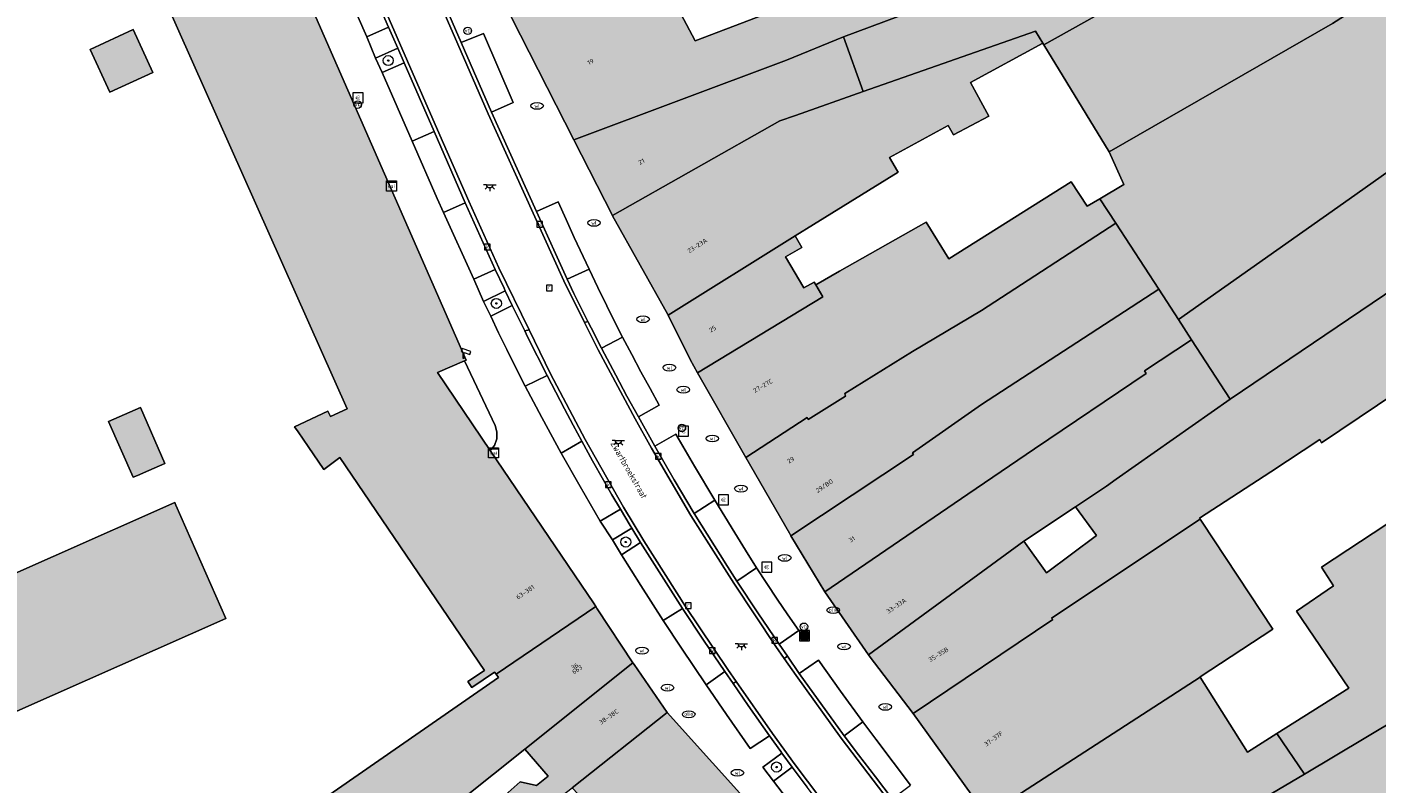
# Model space of a CAD drawing. Header units: metres. Extents: x 196496 to 197479, y 355250 to 356324.
# Tile 62 of 119: x 196926 to 197033, y 355779 to 355839. Entities that reach past the tile are written whole.
import ezdxf
from ezdxf.enums import TextEntityAlignment as Align

# ---------------------------------------------------------------- set-up
doc = ezdxf.new("R2010")
doc.units = ezdxf.units.M
doc.layers.get('0').update_dxf_attribs({"lineweight": 9})
for name, color, linetype, lineweight in [('B-WE-GR-BOOM-S', 251, 'Continuous', 9), ('B-WE-IE-MEUBILAIR_WEGMEUBILAIR-GV', 251, 'Continuous', 9), ('B-WE-IE-MEUBILAIR_WEGMEUBILAIR-S', 251, 'Continuous', 9), ('B-WE-KL-BRANDSTOF_PUT-S', 251, 'Continuous', 9), ('B-WE-KL-DATA-S', 251, 'Continuous', 9), ('B-WE-KL-ET_LS_OV_LICHTPUNT-S', 251, 'Continuous', 9), ('B-WE-KL-WATER-S', 251, 'Continuous', 9), ('B-WE-OG-BEBOUWING-GV', 251, 'Continuous', 9), ('B-WE-OG-BEBOUWING_HUISNUMMER-T35', 90, 'Continuous', 9), ('B-WE-OG-BEBOUWING_STRAATNAAM-T35', 130, 'Continuous', 9), ('B-WE-OG-TERREIN_ERF-GV', 251, 'Continuous', 9), ('B-WE-RI-GWA_KOLK-S', 251, 'Continuous', 9), ('B-WE-RI-GWA_RIOOLPUT-S', 251, 'Continuous', 9), ('B-WE-VH-GOOT-G', 251, 'Continuous', 9), ('B-WE-VH-ONVERHARD-GV', 251, 'Continuous', 9), ('B-WE-VH-VERHARDING_BETONSTRAATSTEEN-GV', 251, 'Continuous', 9), ('B-WE-VH-VERHARDING_STRAATBAKSTEEN-GV', 251, 'Continuous', 9)]:
    doc.layers.add(name, color=color, linetype=linetype, lineweight=lineweight)
doc.layers.add('X-XX-AL-PRESENTATIE_GEBOUW3-V', color=7, linetype='Continuous', lineweight=9, true_color=0xebe1d6)
doc.styles.add('NLCS-ISO', font='NLCS-ISO.ttf')
doc.styles.add('NLCS-ISO-ANNOTATIEF-T35', font='NLCS-ISO.ttf', dxfattribs={"height": 3.5})

# ---------------------------------------------------------------- blocks, each defined once
blk = doc.blocks.new('SIE-WEG_AFVALBAK-SO')
at = {"linetype": 'ByBlock', "lineweight": 18}
h = blk.add_hatch(color=0, dxfattribs=at)
h.dxf.hatch_style = 1
h.paths.add_polyline_path([(-1.5, -1.5), (1.5, -1.5), (1.5, 1.5), (-1.5, 1.5)])
at = {"color": 0, "linetype": 'ByBlock', "lineweight": 18}
for points in [[(-2, -2), (2, -2), (2, 2), (-2, 2)], [(-1.5, -1.5), (1.5, -1.5), (1.5, 1.5), (-1.5, 1.5)]]:
    blk.add_lwpolyline(points, close=True, dxfattribs=at)
blk = doc.blocks.new('SKL-DATA_SIGNAAL_CAIKAST-SO')
at = {"color": 0, "linetype": 'ByBlock', "lineweight": 18}
for points in [[(-2, 2), (2, 2), (2, 1.68), (-2, 1.68)], [(-2, 1.52), (2, 1.52), (2, -2), (-2, -2)]]:
    blk.add_lwpolyline(points, close=True, dxfattribs=at)
at = {"color": 0, "linetype": 'ByBlock', "lineweight": 18, "style": 'NLCS-ISO'}
blk.add_text('cai', height=1.5, dxfattribs=at).set_placement((0, 0), align=Align.MIDDLE_CENTER)
blk = doc.blocks.new('SIE-WEG_PAAL_VERKEERSBORD-SO')
at = {"color": 0, "linetype": 'ByBlock', "lineweight": 18}
blk.add_circle((0, 0), 1.5, dxfattribs=at)
at = {"color": 0, "linetype": 'ByBlock', "lineweight": 18, "style": 'NLCS-ISO'}
blk.add_text('vb', height=1.5, dxfattribs=at).set_placement((0, 0.13), align=Align.MIDDLE_CENTER)
blk = doc.blocks.new('SKL-WATER_WATERLEIDINGPUT-SO')
at = {"color": 0, "linetype": 'ByBlock', "lineweight": 18}
blk.add_ellipse((0, 0), major_axis=(2.5, 0), ratio=0.54, dxfattribs=at)
at = {"color": 0, "linetype": 'ByBlock', "lineweight": 18, "style": 'NLCS-ISO'}
blk.add_text('wl', height=1.5, dxfattribs=at).set_placement((0, 0), align=Align.MIDDLE_CENTER)
blk = doc.blocks.new('SRI-KOLK-SO')
at = {"color": 0, "linetype": 'ByBlock', "lineweight": 18}
blk.add_lwpolyline([(-1.125, -1.125), (1.125, -1.125), (1.125, 1.125), (-1.125, 1.125)], close=True, dxfattribs=at)
at = {"color": 0, "linetype": 'ByBlock', "lineweight": 18, "style": 'NLCS-ISO'}
blk.add_text('k', height=1.5, dxfattribs=at).set_placement((0, 0), align=Align.MIDDLE_CENTER)
blk = doc.blocks.new('SRI-PUT_INSPECTIEPUT_RIOOLPUT-SO')
at = {"color": 0, "linetype": 'ByBlock', "lineweight": 18}
blk.add_lwpolyline([(-1.12, -1.12), (1.12, -1.12), (1.12, 1.12), (-1.12, 1.12)], close=True, dxfattribs=at)
at = {"color": 0, "linetype": 'ByBlock', "lineweight": 18, "style": 'NLCS-ISO'}
blk.add_text('r', height=1.5, dxfattribs=at).set_placement((0, 0.28), align=Align.MIDDLE_CENTER)
blk = doc.blocks.new('SKL-BENZINEPUT_OLIEPUT-SO')
at = {"color": 0, "linetype": 'ByBlock', "lineweight": 18}
blk.add_ellipse((0, 0), major_axis=(2.5, 0), ratio=0.54, dxfattribs=at)
at = {"color": 0, "linetype": 'ByBlock', "lineweight": 18, "style": 'NLCS-ISO'}
blk.add_text('olie', height=1.5, dxfattribs=at).set_placement((0, 0.16), align=Align.MIDDLE_CENTER)
blk = doc.blocks.new('SIE-WEG_CAMERA-SO')
at = {"color": 0, "linetype": 'ByBlock', "lineweight": 18}
blk.add_lwpolyline([(-1.22, 0.41), (-1.22, -1.92), (-0.72, -1.92), (-0.72, 0.25), (1.55, -0.53), (1.95, 0.66), (-1.6, 1.86), (-2, 0.68)], close=True, dxfattribs=at)
blk = doc.blocks.new('SKL-ET_OV_LICHTPUNT-SO')
at = {"color": 0, "linetype": 'ByBlock', "lineweight": 18}
for points in [[(-1.25, 0), (-2.5, 0)], [(1.25, 0), (2.5, 0)], [(-0.92, -0.85), (-1.83, -1.7)], [(0, -1.25), (0, -2.5)], [(0.92, -0.85), (1.83, -1.7)]]:
    blk.add_lwpolyline(points, dxfattribs=at)
blk.add_lwpolyline([(0, 0), (1.25, 0, -1), (-1.25, 0)], format="xyb", close=True, dxfattribs=at)
blk = doc.blocks.new('SIE-WEG_BETAALAUTOMAAT-SO')
at = {"color": 0, "linetype": 'ByBlock', "lineweight": 18}
blk.add_lwpolyline([(-2, -2), (2, -2), (2, 2), (-2, 2)], close=True, dxfattribs=at)
at = {"color": 0, "linetype": 'ByBlock', "lineweight": 18, "style": 'NLCS-ISO'}
blk.add_text('€', height=1.5, dxfattribs=at).set_placement((0, 0), align=Align.MIDDLE_CENTER)
blk = doc.blocks.new('SGR-BOOM_01-SO')
at = {"linetype": 'ByBlock', "lineweight": 18}
h = blk.add_hatch(color=0, dxfattribs=at)
h.dxf.hatch_style = 1
edge = h.paths.add_edge_path()
edge.add_arc((0, 0), 0.25, 0, 360)
at = {"color": 0, "linetype": 'ByBlock', "lineweight": 18}
for radius in [2, 0.25]:
    blk.add_circle((0, 0), radius, dxfattribs=at)

msp = doc.modelspace()

# ---------------------------------------------------------------- hatches: boundary and pattern name
at = {"layer": 'X-XX-AL-PRESENTATIE_GEBOUW3-V'}
for points in [[(196992.547, 355834.18), (197006.199, 355838.963), (197006.791, 355837.99), (197006.869, 355837.862), (197029.959, 355850.798), (197042.903, 355859.283), (197038.619, 355870.769), (197022.946, 355862.41), (197023.031, 355862.217), (197001.931, 355849.801), (197002.986, 355847.255), (197004.421, 355843.536), (196990.978, 355838.517)], [(197042.903, 355859.283), (197029.959, 355850.798), (197006.869, 355837.862), (197012.036, 355829.374), (197029.742, 355839.554), (197038.928, 355845.466), (197038.835, 355845.832), (197045.931, 355850.414), (197042.987, 355859.058)], [(196963.455, 355787.957), (196971.347, 355793.335), (196971.226, 355793.543), (196962.991, 355805.689), (196958.795, 355811.878), (196960.934, 355812.809), (196961.086, 355812.875), (196941.466, 355857.649), (196930.555, 355852.826), (196930.776, 355852.301), (196931.212, 355852.484), (196932.123, 355852.867), (196951.64, 355808.999), (196950.318, 355808.399), (196950.112, 355808.827), (196947.477, 355807.578), (196947.756, 355807.172), (196948.541, 355806.029), (196949.802, 355804.195), (196951.073, 355805.147), (196962.519, 355788.263), (196961.214, 355787.394), (196961.532, 355786.909), (196963.329, 355788.137)], [(197012.581, 355823.72), (197015.978, 355818.489), (197017.538, 355816.088), (197031.065, 355825.632), (197049.839, 355838.94), (197045.931, 355850.414), (197038.835, 355845.832), (197038.928, 355845.466), (197029.742, 355839.554), (197012.036, 355829.374), (197013.218, 355826.786), (197011.317, 355825.666)], [(196969.606, 355830.347), (196986.469, 355836.663), (196990.978, 355838.517), (197004.421, 355843.536), (197002.986, 355847.255), (196979.219, 355838.181), (196977.205, 355842.042), (196981.581, 355844.582), (196981.087, 355845.566), (196979.319, 355848.762), (196964.608, 355840.14), (196964.667, 355840.027)], [(196932.817, 355834.108), (196936.249, 355835.681), (196934.692, 355839.079), (196931.26, 355837.506)], [(196969.606, 355830.347), (196972.671, 355824.342), (196985.955, 355831.848), (196987.174, 355832.279), (196992.547, 355834.18), (196990.978, 355838.517), (196986.469, 355836.663)], [(197006.791, 355837.99), (197006.199, 355838.963), (196992.547, 355834.18), (196987.174, 355832.279), (196985.955, 355831.848), (196972.671, 355824.342), (196972.69, 355824.304), (196977.056, 355816.475), (196977.079, 355816.428), (196987.148, 355822.722), (196988.602, 355823.621), (196995.316, 355827.772), (196995.267, 355827.854), (196994.629, 355828.923), (196999.282, 355831.485), (196999.716, 355830.727), (197002.501, 355832.203), (197001.049, 355834.888)], [(197021.648, 355809.765), (197041.387, 355823.109), (197046.249, 355825.957), (197052.906, 355829.86), (197052.827, 355830.016), (197052.938, 355830.073), (197049.839, 355838.94), (197031.065, 355825.632), (197017.538, 355816.088), (197018.581, 355814.485)], [(196896.051, 355837.149), (196895.756, 355837.822), (196886.123, 355834.019), (196886.253, 355833.69), (196886.354, 355833.491), (196894.868, 355814.039), (196896.55, 355814.769), (196907.624, 355789.503), (196911.591, 355791.246), (196913.548, 355786.64), (196913.009, 355786.414), (196914.673, 355782.594), (196921.813, 355785.667), (196922.637, 355783.792), (196942.026, 355792.38), (196938.07, 355801.355), (196937.977, 355801.566), (196918.657, 355793.023), (196918.878, 355792.516), (196917.85, 355792.062), (196917.029, 355793.941), (196916.807, 355793.843), (196905.822, 355818.93), (196906.021, 355819.019), (196905.872, 355819.361), (196905.823, 355819.473), (196905.545, 355819.35), (196904.126, 355818.722)], [(196983.234, 355805.143), (196988.105, 355808.313), (196988.196, 355808.161), (196991.136, 355810.019), (196991.099, 355810.231), (196996.453, 355813.547), (197001.932, 355816.808), (197012.581, 355823.72), (197011.317, 355825.666), (197010.303, 355825.069), (197009.032, 355826.996), (196999.338, 355820.89), (196997.552, 355823.81), (196990.685, 355819.925), (196988.788, 355818.852), (196989.341, 355817.894), (196979.418, 355811.872)], [(197012.581, 355823.72), (197001.932, 355816.808), (196996.453, 355813.547), (196991.099, 355810.231), (196991.136, 355810.019), (196988.196, 355808.161), (196988.105, 355808.313), (196983.234, 355805.143), (196986.707, 355799.134), (196986.82, 355798.946), (196996.546, 355805.393), (196996.468, 355805.513), (197001.931, 355809.349), (197015.978, 355818.489)], [(196979.418, 355811.872), (196989.341, 355817.894), (196988.788, 355818.852), (196988.667, 355819.063), (196987.851, 355818.612), (196986.381, 355821.057), (196987.694, 355821.801), (196987.148, 355822.722), (196977.079, 355816.428), (196978.827, 355812.913)], [(197012.605, 355803.428), (197011.827, 355802.883), (197009.376, 355801.243), (197011.054, 355798.95), (197007.076, 355796.014), (197005.295, 355798.511), (196992.975, 355789.497), (196993.03, 355789.417), (196996.52, 355784.842), (197007.57, 355792.297), (197007.475, 355792.396), (197019.256, 355800.261), (197019.21, 355800.33), (197024.872, 355804.01), (197028.741, 355806.57), (197028.89, 355806.313), (197045.26, 355817.334), (197041.387, 355823.109), (197021.648, 355809.765)], [(197015.978, 355818.489), (197001.931, 355809.349), (196996.468, 355805.513), (196996.546, 355805.393), (196986.82, 355798.946), (196989.499, 355794.484), (197000.844, 355802.232), (197006.118, 355805.834), (197014.974, 355811.815), (197014.837, 355812.018), (197018.581, 355814.485), (197017.538, 355816.088)], [(197011.827, 355802.883), (197012.605, 355803.428), (197021.648, 355809.765), (197018.581, 355814.485), (197014.837, 355812.018), (197014.974, 355811.815), (197006.118, 355805.834), (197000.844, 355802.232), (196989.499, 355794.484), (196992.975, 355789.497), (197005.295, 355798.511), (197009.376, 355801.243)], [(197043.068, 355803.207), (197035.055, 355800.529), (197028.886, 355796.462), (197029.828, 355794.976), (197026.893, 355792.974), (197031.058, 355786.845), (197025.343, 355783.251), (197027.521, 355780.043), (197037.398, 355785.929), (197035.37, 355789.368), (197046.138, 355796.63), (197046.421, 355796.19), (197048.157, 355797.365), (197051.48, 355799.612), (197053.085, 355800.698), (197052.926, 355800.933), (197061.829, 355806.367), (197059.46, 355812.575), (197045.794, 355804.118)], [(196935.932, 355804.127), (196937.201, 355804.682), (196935.267, 355809.103), (196932.737, 355807.996), (196934.672, 355803.576), (196935.018, 355803.727)], [(197019.421, 355800.011), (197019.256, 355800.261), (197007.475, 355792.396), (197007.57, 355792.297), (196996.52, 355784.842), (197002.331, 355776.759), (197019.274, 355787.717), (197019.251, 355787.753), (197025.015, 355791.527)], [(196971.347, 355793.335), (196963.455, 355787.957), (196963.631, 355787.706), (196936.808, 355769.088), (196936.576, 355768.499), (196945.755, 355766.045), (196951.738, 355770.832), (196960.757, 355778.047), (196965.734, 355782.029), (196974.289, 355788.871), (196971.461, 355793.138)], [(196955.366, 355766.488), (196958.354, 355769.1), (196958.402, 355769.142), (196958.324, 355769.218), (196967.801, 355777.649), (196969.469, 355778.965), (196977.015, 355784.921), (196974.386, 355788.725), (196974.289, 355788.871), (196965.734, 355782.029), (196967.579, 355779.879), (196966.65, 355779.131), (196965.351, 355779.435), (196962.024, 355776.457), (196960.757, 355778.047), (196951.738, 355770.832)], [(197027.521, 355780.043), (197025.343, 355783.251), (197023.013, 355781.786), (197019.274, 355787.717), (197002.331, 355776.759), (197008.792, 355768.214), (197012.325, 355770.723), (197016.114, 355773.305), (197024.447, 355778.212)], [(197038.877, 355783.422), (197037.398, 355785.929), (197027.521, 355780.043), (197024.447, 355778.212), (197016.114, 355773.305), (197012.325, 355770.723), (197008.792, 355768.214), (197008.861, 355768.123), (197010.723, 355765.381), (197011.99, 355763.516), (197012.248, 355763.149), (197022.88, 355769.505), (197029.388, 355773.396), (197035.885, 355777.28), (197040.776, 355780.204), (197040.596, 355780.51)], [(196975.449, 355772.638), (196978.803, 355769.796), (196983.684, 355776.318), (196984.21, 355776.934), (196977.015, 355784.921), (196969.469, 355778.965)]]:
    msp.add_hatch(color=256, dxfattribs=at).paths.add_polyline_path(points)

# ---------------------------------------------------------------- linework, layer by layer
at = {"layer": 'B-WE-IE-MEUBILAIR_WEGMEUBILAIR-GV', "flags": 128}
for points in [[(196955.652, 355837.596), (196954.916, 355839.279), (196953.202, 355838.505), (196953.888, 355836.815)], [(196963.389, 355820.052), (196961.672, 355819.289), (196962.445, 355817.517), (196964.18, 355818.367), (196964.087, 355818.562)], [(196973.303, 355801.046), (196971.711, 355800.103), (196972.684, 355798.619), (196974.202, 355799.541), (196974.065, 355799.767)], [(196985.444, 355779.493), (196986.928, 355780.586), (196986.113, 355781.704), (196984.599, 355780.583)]]:
    msp.add_lwpolyline(points, close=True, dxfattribs=at)
at = {"layer": 'B-WE-OG-BEBOUWING-GV', "flags": 128}
for points in [[(196992.547, 355834.18), (197006.199, 355838.963), (197006.791, 355837.99), (197006.869, 355837.862), (197029.959, 355850.798), (197042.903, 355859.283), (197038.619, 355870.769), (197022.946, 355862.41), (197023.031, 355862.217), (197001.931, 355849.801), (197002.986, 355847.255), (197004.421, 355843.536), (196990.978, 355838.517)], [(197042.903, 355859.283), (197029.959, 355850.798), (197006.869, 355837.862), (197012.036, 355829.374), (197029.742, 355839.554), (197038.928, 355845.466), (197038.835, 355845.832), (197045.931, 355850.414), (197042.987, 355859.058)], [(196963.455, 355787.957), (196971.347, 355793.335), (196971.226, 355793.543), (196962.991, 355805.689), (196958.795, 355811.878), (196960.934, 355812.809), (196961.086, 355812.875), (196941.466, 355857.649), (196930.555, 355852.826), (196930.776, 355852.301), (196931.212, 355852.484), (196932.123, 355852.867), (196951.64, 355808.999), (196950.318, 355808.399), (196950.112, 355808.827), (196947.477, 355807.578), (196947.756, 355807.172), (196948.541, 355806.029), (196949.802, 355804.195), (196951.073, 355805.147), (196962.519, 355788.263), (196961.214, 355787.394), (196961.532, 355786.909), (196963.329, 355788.137)], [(197012.581, 355823.72), (197015.978, 355818.489), (197017.538, 355816.088), (197031.065, 355825.632), (197049.839, 355838.94), (197045.931, 355850.414), (197038.835, 355845.832), (197038.928, 355845.466), (197029.742, 355839.554), (197012.036, 355829.374), (197013.218, 355826.786), (197011.317, 355825.666)], [(196969.606, 355830.347), (196986.469, 355836.663), (196990.978, 355838.517), (197004.421, 355843.536), (197002.986, 355847.255), (196979.219, 355838.181), (196977.205, 355842.042), (196981.581, 355844.582), (196981.087, 355845.566), (196979.319, 355848.762), (196964.608, 355840.14), (196964.667, 355840.027)], [(196932.817, 355834.108), (196936.249, 355835.681), (196934.692, 355839.079), (196931.26, 355837.506)], [(196969.606, 355830.347), (196972.671, 355824.342), (196985.955, 355831.848), (196987.174, 355832.279), (196992.547, 355834.18), (196990.978, 355838.517), (196986.469, 355836.663)], [(197006.791, 355837.99), (197006.199, 355838.963), (196992.547, 355834.18), (196987.174, 355832.279), (196985.955, 355831.848), (196972.671, 355824.342), (196972.69, 355824.304), (196977.056, 355816.475), (196977.079, 355816.428), (196987.148, 355822.722), (196988.602, 355823.621), (196995.316, 355827.772), (196995.267, 355827.854), (196994.629, 355828.923), (196999.282, 355831.485), (196999.716, 355830.727), (197002.501, 355832.203), (197001.049, 355834.888)], [(197021.648, 355809.765), (197041.387, 355823.109), (197046.249, 355825.957), (197052.906, 355829.86), (197052.827, 355830.016), (197052.938, 355830.073), (197049.839, 355838.94), (197031.065, 355825.632), (197017.538, 355816.088), (197018.581, 355814.485)], [(196983.234, 355805.143), (196988.105, 355808.313), (196988.196, 355808.161), (196991.136, 355810.019), (196991.099, 355810.231), (196996.453, 355813.547), (197001.932, 355816.808), (197012.581, 355823.72), (197011.317, 355825.666), (197010.303, 355825.069), (197009.032, 355826.996), (196999.338, 355820.89), (196997.552, 355823.81), (196990.685, 355819.925), (196988.788, 355818.852), (196989.341, 355817.894), (196979.418, 355811.872)], [(197012.581, 355823.72), (197001.932, 355816.808), (196996.453, 355813.547), (196991.099, 355810.231), (196991.136, 355810.019), (196988.196, 355808.161), (196988.105, 355808.313), (196983.234, 355805.143), (196986.707, 355799.134), (196986.82, 355798.946), (196996.546, 355805.393), (196996.468, 355805.513), (197001.931, 355809.349), (197015.978, 355818.489)], [(196979.418, 355811.872), (196989.341, 355817.894), (196988.788, 355818.852), (196988.667, 355819.063), (196987.851, 355818.612), (196986.381, 355821.057), (196987.694, 355821.801), (196987.148, 355822.722), (196977.079, 355816.428), (196978.827, 355812.913)], [(197012.605, 355803.428), (197011.827, 355802.883), (197009.376, 355801.243), (197011.054, 355798.95), (197007.076, 355796.014), (197005.295, 355798.511), (196992.975, 355789.497), (196993.03, 355789.417), (196996.52, 355784.842), (197007.57, 355792.297), (197007.475, 355792.396), (197019.256, 355800.261), (197019.21, 355800.33), (197024.872, 355804.01), (197028.741, 355806.57), (197028.89, 355806.313), (197045.26, 355817.334), (197041.387, 355823.109), (197021.648, 355809.765)], [(197015.978, 355818.489), (197001.931, 355809.349), (196996.468, 355805.513), (196996.546, 355805.393), (196986.82, 355798.946), (196989.499, 355794.484), (197000.844, 355802.232), (197006.118, 355805.834), (197014.974, 355811.815), (197014.837, 355812.018), (197018.581, 355814.485), (197017.538, 355816.088)], [(197011.827, 355802.883), (197012.605, 355803.428), (197021.648, 355809.765), (197018.581, 355814.485), (197014.837, 355812.018), (197014.974, 355811.815), (197006.118, 355805.834), (197000.844, 355802.232), (196989.499, 355794.484), (196992.975, 355789.497), (197005.295, 355798.511), (197009.376, 355801.243)], [(197043.068, 355803.207), (197035.055, 355800.529), (197028.886, 355796.462), (197029.828, 355794.976), (197026.893, 355792.974), (197031.058, 355786.845), (197025.343, 355783.251), (197027.521, 355780.043), (197037.398, 355785.929), (197035.37, 355789.368), (197046.138, 355796.63), (197046.421, 355796.19), (197048.157, 355797.365), (197051.48, 355799.612), (197053.085, 355800.698), (197052.926, 355800.933), (197061.829, 355806.367), (197059.46, 355812.575), (197045.794, 355804.118)], [(196935.932, 355804.127), (196937.201, 355804.682), (196935.267, 355809.103), (196932.737, 355807.996), (196934.672, 355803.576), (196935.018, 355803.727)], [(197019.421, 355800.011), (197019.256, 355800.261), (197007.475, 355792.396), (197007.57, 355792.297), (196996.52, 355784.842), (197002.331, 355776.759), (197019.274, 355787.717), (197019.251, 355787.753), (197025.015, 355791.527)], [(196971.347, 355793.335), (196963.455, 355787.957), (196963.631, 355787.706), (196936.808, 355769.088), (196936.576, 355768.499), (196945.755, 355766.045), (196951.738, 355770.832), (196960.757, 355778.047), (196965.734, 355782.029), (196974.289, 355788.871), (196971.461, 355793.138)], [(196955.366, 355766.488), (196958.354, 355769.1), (196958.402, 355769.142), (196958.324, 355769.218), (196967.801, 355777.649), (196969.469, 355778.965), (196977.015, 355784.921), (196974.386, 355788.725), (196974.289, 355788.871), (196965.734, 355782.029), (196967.579, 355779.879), (196966.65, 355779.131), (196965.351, 355779.435), (196962.024, 355776.457), (196960.757, 355778.047), (196951.738, 355770.832)], [(197027.521, 355780.043), (197025.343, 355783.251), (197023.013, 355781.786), (197019.274, 355787.717), (197002.331, 355776.759), (197008.792, 355768.214), (197012.325, 355770.723), (197016.114, 355773.305), (197024.447, 355778.212)], [(197038.877, 355783.422), (197037.398, 355785.929), (197027.521, 355780.043), (197024.447, 355778.212), (197016.114, 355773.305), (197012.325, 355770.723), (197008.792, 355768.214), (197008.861, 355768.123), (197010.723, 355765.381), (197011.99, 355763.516), (197012.248, 355763.149), (197022.88, 355769.505), (197029.388, 355773.396), (197035.885, 355777.28), (197040.776, 355780.204), (197040.596, 355780.51)], [(196975.449, 355772.638), (196978.803, 355769.796), (196983.684, 355776.318), (196984.21, 355776.934), (196977.015, 355784.921), (196969.469, 355778.965)]]:
    msp.add_lwpolyline(points, close=True, dxfattribs=at)
msp.add_lwpolyline([(196922.637, 355783.792), (196942.026, 355792.38), (196938.07, 355801.355), (196937.977, 355801.566), (196918.657, 355793.023)], dxfattribs=at)
at = {"layer": 'B-WE-OG-TERREIN_ERF-GV', "flags": 128}
for points in [[(196981.087, 355845.566), (196981.581, 355844.582), (196977.205, 355842.042), (196979.219, 355838.181), (197002.986, 355847.255), (197001.931, 355849.801), (196999.609, 355855.379)], [(196932.817, 355834.108), (196931.26, 355837.506), (196934.692, 355839.079), (196936.249, 355835.681)], [(196988.602, 355823.621), (196987.148, 355822.722), (196987.694, 355821.801), (196986.381, 355821.057), (196987.851, 355818.612), (196988.667, 355819.063), (196988.788, 355818.852), (196990.685, 355819.925), (196997.552, 355823.81), (196999.338, 355820.89), (197009.032, 355826.996), (197010.303, 355825.069), (197011.317, 355825.666), (197013.218, 355826.786), (197012.036, 355829.374), (197006.869, 355837.862), (197006.791, 355837.99), (197001.049, 355834.888), (197002.501, 355832.203), (196999.716, 355830.727), (196999.282, 355831.485), (196994.629, 355828.923), (196995.267, 355827.854), (196995.316, 355827.772)], [(196962.991, 355805.689), (196963.312, 355806.103), (196963.501, 355806.619), (196963.518, 355807.169), (196963.374, 355807.673), (196960.934, 355812.809), (196958.795, 355811.878)], [(196934.672, 355803.576), (196932.737, 355807.996), (196935.267, 355809.103), (196937.201, 355804.682), (196935.932, 355804.127), (196935.018, 355803.727)], [(197011.054, 355798.95), (197009.376, 355801.243), (197005.295, 355798.511), (197007.076, 355796.014)], [(196965.734, 355782.029), (196960.757, 355778.047), (196962.024, 355776.457), (196965.351, 355779.435), (196966.65, 355779.131), (196967.579, 355779.879)]]:
    msp.add_lwpolyline(points, close=True, dxfattribs=at)
for points in [[(196925.325, 355773.704), (196926.549, 355772.975), (196928.865, 355771.759), (196933.424, 355769.677), (196936.576, 355768.499), (196936.808, 355769.088), (196963.631, 355787.706), (196963.455, 355787.957), (196963.329, 355788.137), (196961.532, 355786.909), (196961.214, 355787.394), (196962.519, 355788.263), (196951.073, 355805.147), (196949.802, 355804.195), (196948.541, 355806.029), (196947.756, 355807.172), (196947.477, 355807.578), (196950.112, 355808.827), (196950.318, 355808.399), (196951.64, 355808.999), (196932.123, 355852.867)], [(197045.26, 355817.334), (197028.89, 355806.313), (197028.741, 355806.57), (197024.872, 355804.01), (197019.21, 355800.33), (197019.256, 355800.261), (197019.421, 355800.011), (197025.015, 355791.527), (197019.251, 355787.753), (197019.274, 355787.717), (197023.013, 355781.786), (197025.343, 355783.251), (197031.058, 355786.845), (197026.893, 355792.974), (197029.828, 355794.976), (197028.886, 355796.462), (197035.055, 355800.529)], [(196918.657, 355793.023), (196937.977, 355801.566), (196938.07, 355801.355), (196942.026, 355792.38), (196922.637, 355783.792)]]:
    msp.add_lwpolyline(points, dxfattribs=at)
at = {"layer": 'B-WE-VH-GOOT-G', "flags": 128}
for points in [[(196948.773, 355854.085), (196950.265, 355850.671), (196952.688, 355845.126), (196956.427, 355836.571), (196958.811, 355831.118), (196961.281, 355825.466), (196963.661, 355820.18), (196966.059, 355815.278)], [(196970.47, 355815.839), (196968.821, 355819.152), (196966.376, 355824.533), (196962.813, 355832.405), (196960.406, 355837.926), (196953.41, 355854)], [(196966.059, 355815.278), (196967.77, 355811.781), (196970.508, 355806.58), (196973.562, 355801.197), (196975.154, 355798.552), (196978.476, 355793.343), (196981.829, 355788.34), (196982.485, 355787.397)], [(196986.294, 355789.21), (196985.632, 355790.17), (196982.29, 355795.17), (196978.893, 355800.556), (196975.772, 355805.899), (196974.471, 355808.218), (196971.545, 355813.68), (196970.47, 355815.839)], [(197004.529, 355763.655), (197003.593, 355765.341), (197002.225, 355767.576), (197001.512, 355768.66), (197000.448, 355769.986), (196999.92, 355770.88), (196998.267, 355773.064), (196994.618, 355777.904), (196990.813, 355782.891), (196987.232, 355787.852), (196986.294, 355789.21)], [(196982.485, 355787.397), (196985.363, 355783.261), (196987.169, 355780.764), (196990.98, 355775.701), (196994.774, 355770.717), (196995.064, 355770.335), (196997.62, 355766.935), (196998.425, 355765.78), (196998.97, 355764.902), (196999.443, 355764.094), (197000.334, 355762.439)]]:
    msp.add_lwpolyline(points, dxfattribs=at)
at = {"layer": 'B-WE-VH-ONVERHARD-GV', "flags": 128}
for points in [[(196953.202, 355838.505), (196953.888, 355836.815), (196955.652, 355837.596), (196954.916, 355839.279)], [(196955.652, 355837.596), (196953.888, 355836.815), (196954.412, 355835.679), (196956.152, 355836.451)], [(196963.389, 355820.052), (196961.672, 355819.289), (196962.445, 355817.517), (196964.18, 355818.367), (196964.087, 355818.562)], [(196962.445, 355817.517), (196963.02, 355816.36), (196964.733, 355817.21), (196964.18, 355818.367)], [(196973.303, 355801.046), (196971.711, 355800.103), (196972.684, 355798.619), (196974.202, 355799.541), (196974.065, 355799.767)], [(196973.385, 355797.434), (196974.899, 355798.394), (196974.202, 355799.541), (196972.684, 355798.619)], [(196986.928, 355780.586), (196986.113, 355781.704), (196984.599, 355780.583), (196985.444, 355779.493)]]:
    msp.add_lwpolyline(points, close=True, dxfattribs=at)
at = {"layer": 'B-WE-VH-VERHARDING_BETONSTRAATSTEEN-GV', "flags": 128}
for points in [[(196961.007, 355825.344), (196962.182, 355822.693), (196963.389, 355820.052), (196964.087, 355818.562), (196964.18, 355818.367), (196964.733, 355817.21), (196965.726, 355815.179), (196966.059, 355815.278), (196963.661, 355820.18), (196961.281, 355825.466), (196958.811, 355831.118), (196956.427, 355836.571), (196952.688, 355845.126), (196950.265, 355850.671), (196948.773, 355854.085), (196948.494, 355853.973), (196949.99, 355850.551), (196952.413, 355845.006), (196954.916, 355839.279), (196955.652, 355837.596), (196956.152, 355836.451), (196958.536, 355830.998)], [(196970.73, 355815.929), (196970.166, 355817.046), (196969.621, 355818.158), (196969.092, 355819.281), (196968.163, 355821.311), (196966.649, 355824.657), (196963.087, 355832.527), (196960.681, 355838.046), (196953.699, 355854.09), (196953.41, 355854), (196960.406, 355837.926), (196962.813, 355832.405), (196966.376, 355824.533), (196968.821, 355819.152), (196970.47, 355815.839)], [(196950.676, 355844.26), (196953.202, 355838.505), (196954.916, 355839.279), (196952.413, 355845.006)], [(196960.681, 355838.046), (196963.087, 355832.527), (196964.81, 355833.298), (196962.443, 355838.781)], [(196956.152, 355836.451), (196954.412, 355835.679), (196956.791, 355830.225), (196958.536, 355830.998)], [(196958.536, 355830.998), (196956.791, 355830.225), (196958.767, 355825.696), (196959.275, 355824.576), (196961.007, 355825.344)], [(196961.672, 355819.289), (196963.389, 355820.052), (196962.182, 355822.693), (196961.007, 355825.344), (196959.275, 355824.576)], [(196970.824, 355820.074), (196969.649, 355822.596), (196969.006, 355824.011), (196968.375, 355825.431), (196966.649, 355824.657), (196968.163, 355821.311), (196969.092, 355819.281)], [(196971.812, 355813.818), (196973.48, 355814.681), (196972.845, 355815.927), (196972.221, 355817.183), (196971.517, 355818.628), (196970.824, 355820.074), (196969.092, 355819.281), (196969.621, 355818.158), (196970.166, 355817.046), (196970.73, 355815.929), (196970.982, 355815.43)], [(196964.733, 355817.21), (196963.02, 355816.36), (196963.651, 355815.029), (196964.295, 355813.704), (196965.017, 355812.253), (196965.754, 355810.806), (196967.502, 355811.645), (196965.948, 355814.726), (196965.726, 355815.179)], [(196976.032, 355806.048), (196974.734, 355808.362), (196973.826, 355810.021), (196972.931, 355811.687), (196971.812, 355813.818), (196970.982, 355815.43), (196970.73, 355815.929), (196970.47, 355815.839), (196971.545, 355813.68), (196974.471, 355808.218), (196975.772, 355805.899), (196978.893, 355800.556), (196982.29, 355795.17), (196985.632, 355790.17), (196986.294, 355789.21), (196986.537, 355789.388), (196985.88, 355790.339), (196984.199, 355792.828), (196982.542, 355795.333), (196981.783, 355796.499), (196979.149, 355800.712), (196977.577, 355803.371)], [(196981.581, 355788.171), (196982.234, 355787.222), (196982.485, 355787.397), (196981.829, 355788.34), (196978.476, 355793.343), (196975.154, 355798.552), (196973.562, 355801.197), (196970.508, 355806.58), (196967.77, 355811.781), (196966.059, 355815.278), (196965.726, 355815.179), (196965.948, 355814.726), (196967.502, 355811.645), (196968.875, 355808.996), (196969.554, 355807.715), (196970.245, 355806.436), (196971.097, 355804.89), (196971.964, 355803.352), (196972.629, 355802.196), (196973.303, 355801.046), (196974.065, 355799.767), (196974.202, 355799.541), (196974.899, 355798.394), (196978.225, 355793.179), (196979.892, 355790.67)], [(196973.48, 355814.681), (196971.812, 355813.818), (196972.931, 355811.687), (196973.826, 355810.021), (196974.734, 355808.362), (196976.386, 355809.289), (196975.651, 355810.608), (196974.928, 355811.934), (196974.198, 355813.305)], [(196967.502, 355811.645), (196965.754, 355810.806), (196966.404, 355809.561), (196967.068, 355808.32), (196968.62, 355805.489), (196970.245, 355806.436), (196969.554, 355807.715), (196968.875, 355808.996)], [(196971.711, 355800.103), (196973.303, 355801.046), (196972.629, 355802.196), (196971.964, 355803.352), (196971.097, 355804.89), (196970.245, 355806.436), (196968.62, 355805.489), (196970.118, 355802.837), (196970.91, 355801.467)], [(196976.032, 355806.048), (196977.577, 355803.371), (196979.149, 355800.712), (196980.797, 355801.761), (196979.179, 355804.455), (196977.685, 355806.985)], [(196979.149, 355800.712), (196981.783, 355796.499), (196982.542, 355795.333), (196984.099, 355796.406), (196983.224, 355797.786), (196982.367, 355799.175), (196980.797, 355801.761)], [(196973.385, 355797.434), (196974.919, 355794.998), (196976.706, 355792.222), (196978.225, 355793.179), (196974.899, 355798.394)], [(196982.542, 355795.333), (196984.199, 355792.828), (196985.88, 355790.339), (196987.436, 355791.42), (196986.58, 355792.663), (196985.735, 355793.913), (196984.912, 355795.153), (196984.099, 355796.406)], [(196978.225, 355793.179), (196976.706, 355792.222), (196978.146, 355790.028), (196980.09, 355787.13), (196981.581, 355788.171), (196979.892, 355790.67)], [(196981.581, 355788.171), (196980.09, 355787.13), (196981.706, 355784.771), (196983.597, 355782.065), (196985.118, 355783.087), (196983.439, 355785.471), (196982.234, 355787.222)], [(196992.526, 355784.186), (196990.748, 355786.624), (196988.999, 355789.082), (196987.477, 355788.025), (196991.054, 355783.07)], [(196994.857, 355778.085), (196996.297, 355779.177), (196993.549, 355782.81), (196992.526, 355784.186), (196991.054, 355783.07), (196992.181, 355781.57), (196993.522, 355779.832)], [(196989.296, 355774.427), (196990.741, 355775.52), (196988.107, 355778.994), (196986.928, 355780.586), (196985.444, 355779.493)]]:
    msp.add_lwpolyline(points, close=True, dxfattribs=at)
for points in [[(196994.618, 355777.904), (196990.813, 355782.891), (196987.232, 355787.852), (196986.294, 355789.21), (196985.632, 355790.17), (196982.29, 355795.17), (196978.893, 355800.556), (196975.772, 355805.899), (196974.471, 355808.218), (196971.545, 355813.68), (196970.47, 355815.839), (196968.821, 355819.152), (196966.376, 355824.533), (196962.813, 355832.405), (196960.406, 355837.926), (196953.41, 355854)], [(196952.688, 355845.126), (196956.427, 355836.571), (196958.811, 355831.118), (196961.281, 355825.466), (196963.661, 355820.18), (196966.059, 355815.278), (196967.77, 355811.781), (196970.508, 355806.58), (196973.562, 355801.197), (196975.154, 355798.552), (196978.476, 355793.343), (196981.829, 355788.34), (196982.485, 355787.397), (196985.363, 355783.261), (196987.169, 355780.764), (196990.98, 355775.701)], [(196994.857, 355778.085), (196993.522, 355779.832), (196992.181, 355781.57), (196991.054, 355783.07), (196987.477, 355788.025), (196986.537, 355789.388), (196986.294, 355789.21), (196987.232, 355787.852), (196990.813, 355782.891), (196994.618, 355777.904)], [(196990.98, 355775.701), (196987.169, 355780.764), (196985.363, 355783.261), (196982.485, 355787.397), (196982.234, 355787.222), (196983.439, 355785.471), (196985.118, 355783.087), (196986.019, 355781.833), (196986.113, 355781.704), (196986.928, 355780.586), (196988.107, 355778.994)]]:
    msp.add_lwpolyline(points, dxfattribs=at)
at = {"layer": 'B-WE-VH-VERHARDING_STRAATBAKSTEEN-GV', "flags": 128}
for points in [[(196941.466, 355857.649), (196961.086, 355812.875), (196960.934, 355812.809), (196963.374, 355807.673), (196963.518, 355807.169), (196963.501, 355806.619), (196963.312, 355806.103), (196962.991, 355805.689), (196971.226, 355793.543), (196971.347, 355793.335), (196971.461, 355793.138), (196974.289, 355788.871), (196974.386, 355788.725), (196977.015, 355784.921), (196984.21, 355776.934)], [(196953.699, 355854.09), (196960.681, 355838.046), (196962.443, 355838.781), (196964.81, 355833.298), (196963.087, 355832.527), (196966.649, 355824.657), (196968.375, 355825.431), (196969.006, 355824.011), (196969.649, 355822.596), (196970.824, 355820.074), (196971.517, 355818.628), (196972.221, 355817.183), (196972.845, 355815.927), (196973.48, 355814.681), (196974.198, 355813.305), (196974.928, 355811.934), (196975.651, 355810.608), (196976.386, 355809.289), (196974.734, 355808.362), (196976.032, 355806.048), (196977.685, 355806.985), (196979.179, 355804.455), (196980.797, 355801.761), (196982.367, 355799.175), (196983.224, 355797.786), (196984.099, 355796.406), (196984.912, 355795.153), (196985.735, 355793.913), (196986.58, 355792.663), (196987.436, 355791.42), (196985.88, 355790.339), (196986.537, 355789.388), (196987.477, 355788.025), (196988.999, 355789.082), (196990.748, 355786.624), (196992.526, 355784.186), (196993.549, 355782.81), (196996.297, 355779.177)], [(196989.296, 355774.427), (196985.444, 355779.493), (196984.599, 355780.583), (196986.113, 355781.704), (196986.019, 355781.833), (196985.118, 355783.087), (196983.597, 355782.065), (196981.706, 355784.771), (196980.09, 355787.13), (196978.146, 355790.028), (196976.706, 355792.222), (196974.919, 355794.998), (196973.385, 355797.434), (196972.684, 355798.619), (196971.711, 355800.103), (196970.91, 355801.467), (196970.118, 355802.837), (196968.62, 355805.489), (196967.068, 355808.32), (196966.404, 355809.561), (196965.754, 355810.806), (196965.017, 355812.253), (196964.295, 355813.704), (196963.651, 355815.029), (196963.02, 355816.36), (196962.445, 355817.517), (196961.672, 355819.289), (196959.275, 355824.576), (196958.767, 355825.696), (196956.791, 355830.225), (196954.412, 355835.679), (196953.888, 355836.815), (196953.202, 355838.505), (196950.676, 355844.26)], [(197002.331, 355776.759), (196996.52, 355784.842), (196993.03, 355789.417), (196992.975, 355789.497), (196989.499, 355794.484), (196986.82, 355798.946), (196986.707, 355799.134), (196983.234, 355805.143), (196979.418, 355811.872), (196978.827, 355812.913), (196977.079, 355816.428), (196977.056, 355816.475), (196972.69, 355824.304), (196972.671, 355824.342), (196969.606, 355830.347), (196964.667, 355840.027)]]:
    msp.add_lwpolyline(points, dxfattribs=at)

# ---------------------------------------------------------------- block references
at = {"layer": 'B-WE-GR-BOOM-S', "xscale": 0.2, "yscale": 0.2, "zscale": 0.2}
for p in [(196954.903, 355836.619), (196963.47, 355817.365), (196973.727, 355798.444), (196985.684, 355780.601)]:
    msp.add_blockref('SGR-BOOM_01-SO', p, dxfattribs=at)
at = {"layer": 'B-WE-IE-MEUBILAIR_WEGMEUBILAIR-S', "xscale": 0.2, "yscale": 0.2, "zscale": 0.2}
for name, p in [('SIE-WEG_PAAL_VERKEERSBORD-SO', (196961.199, 355838.981)), ('SIE-WEG_BETAALAUTOMAAT-SO', (196952.499, 355833.672)), ('SIE-WEG_PAAL_VERKEERSBORD-SO', (196952.485, 355833.129)), ('SIE-WEG_CAMERA-SO', (196961.069, 355813.413)), ('SIE-WEG_CAMERA-SO', (196961.069, 355813.413)), ('SIE-WEG_PAAL_VERKEERSBORD-SO', (196978.175, 355807.488)), ('SIE-WEG_BETAALAUTOMAAT-SO', (196978.301, 355807.231)), ('SIE-WEG_BETAALAUTOMAAT-SO', (196981.476, 355801.789)), ('SIE-WEG_BETAALAUTOMAAT-SO', (196984.903, 355796.45)), ('SIE-WEG_AFVALBAK-SO', (196987.899, 355791.02)), ('SIE-WEG_PAAL_VERKEERSBORD-SO', (196987.85, 355791.723))]:
    msp.add_blockref(name, p, dxfattribs=at)
at = {"layer": 'B-WE-KL-BRANDSTOF_PUT-S', "xscale": 0.2, "yscale": 0.2, "zscale": 0.2}
for p in [(196990.18, 355793.04), (196978.725, 355784.781)]:
    msp.add_blockref('SKL-BENZINEPUT_OLIEPUT-SO', p, dxfattribs=at)
at = {"layer": 'B-WE-KL-DATA-S', "xscale": 0.2, "yscale": 0.2, "zscale": 0.2}
for p in [(196955.156, 355826.679), (196963.248, 355805.52)]:
    msp.add_blockref('SKL-DATA_SIGNAAL_CAIKAST-SO', p, dxfattribs=at)
at = {"layer": 'B-WE-KL-ET_LS_OV_LICHTPUNT-S', "xscale": 0.2, "yscale": 0.2, "zscale": 0.2}
for p in [(196962.947, 355826.768), (196973.139, 355806.488), (196982.891, 355790.374)]:
    msp.add_blockref('SKL-ET_OV_LICHTPUNT-SO', p, dxfattribs=at)
at = {"layer": 'B-WE-KL-WATER-S', "xscale": 0.2, "yscale": 0.2, "zscale": 0.2}
for p in [(196966.699, 355833.03), (196971.209, 355823.752), (196975.104, 355816.11), (196977.189, 355812.272), (196978.285, 355810.523), (196980.592, 355806.654), (196982.858, 355802.678), (196986.331, 355797.184), (196991.034, 355790.158), (196975.025, 355789.834), (196977.036, 355786.893), (196994.301, 355785.372), (196982.582, 355780.149)]:
    msp.add_blockref('SKL-WATER_WATERLEIDINGPUT-SO', p, dxfattribs=at)
at = {"layer": 'B-WE-RI-GWA_KOLK-S', "xscale": 0.2, "yscale": 0.2, "zscale": 0.2}
for p in [(196966.911, 355823.637), (196962.753, 355821.844), (196976.31, 355805.228), (196972.344, 355802.991), (196985.52, 355790.649), (196980.6, 355789.824)]:
    msp.add_blockref('SRI-KOLK-SO', p, dxfattribs=at)
at = {"layer": 'B-WE-RI-GWA_RIOOLPUT-S', "xscale": 0.2, "yscale": 0.2, "zscale": 0.2}
for p in [(196967.661, 355818.6), (196978.695, 355793.39)]:
    msp.add_blockref('SRI-PUT_INSPECTIEPUT_RIOOLPUT-SO', p, dxfattribs=at)

# ---------------------------------------------------------------- texts
at = {"layer": 'B-WE-OG-BEBOUWING_HUISNUMMER-T35', "style": 'NLCS-ISO-ANNOTATIEF-T35'}
for s, rotation, p in [('19', 27, (196970.939, 355836.535)), ('21', 27, (196974.978, 355828.62)), ('23-23A', 32.9, (196979.402, 355821.953)), ('25', 30, (196980.609, 355815.345)), ('27-27C', 29.6, (196984.602, 355810.84)), ('29', 30, (196986.799, 355804.949)), ('29/BO', 33.7, (196989.479, 355802.901)), ('31', 31, (196991.654, 355798.665)), ('63-381', 34.1, (196965.765, 355794.47)), ('33-33A', 34.1, (196995.179, 355793.388)), ('35-35B', 31.8, (196998.52, 355789.526)), ('36', 33.5, (196969.679, 355788.586)), ('663', 33.5, (196969.875, 355788.334)), ('38-38C', 34.6, (196972.385, 355784.585)), ('37-37F', 35.7, (197002.884, 355782.842))]:
    msp.add_text(s, height=0.36, rotation=rotation, dxfattribs=at).set_placement(p, align=Align.MIDDLE)
at = {"layer": 'B-WE-OG-BEBOUWING_STRAATNAAM-T35', "style": 'NLCS-ISO-ANNOTATIEF-T35'}
msp.add_text('Zwartbroekstraat', height=0.5, rotation=299.8, dxfattribs=at).set_placement((196973.98, 355804.162), align=Align.MIDDLE)

doc.saveas('drawing.dxf')
